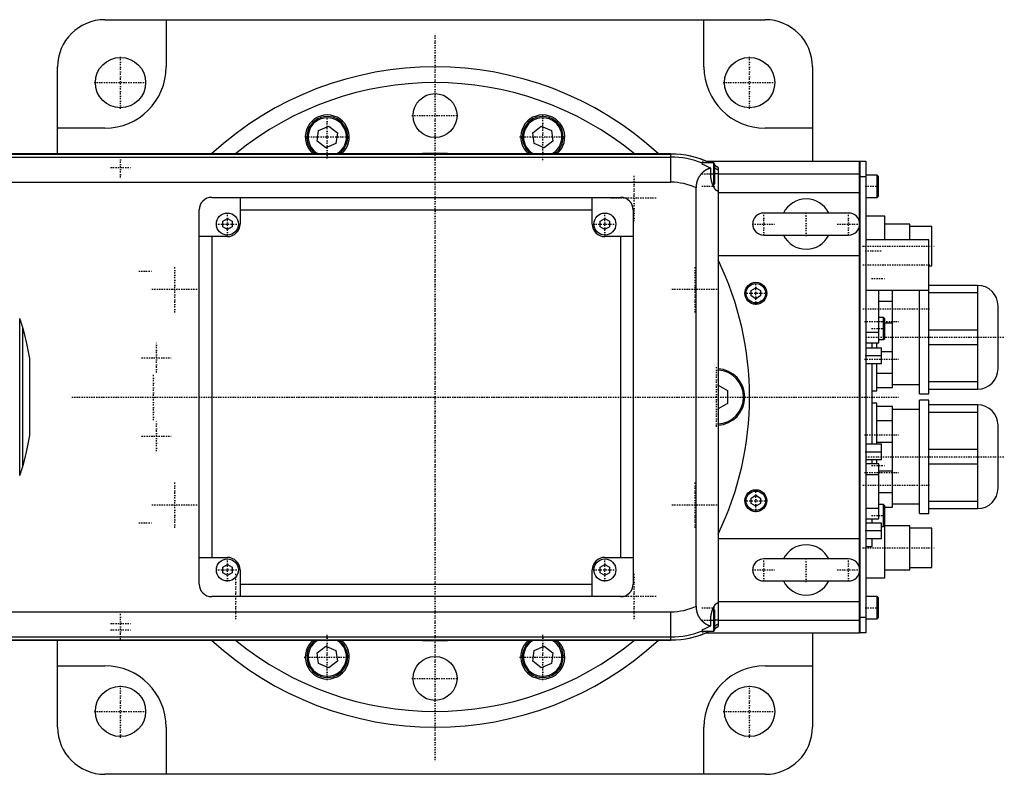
# Model space of a CAD drawing. Extents: x -706 to 181, y -120 to 120.
# Tile 5 of 5: x -132 to 181, y -120 to 120. Entities that reach past the tile are written whole.
import ezdxf

# ---------------------------------------------------------------- set-up
doc = ezdxf.new("R2010")
doc.units = 0
doc.linetypes.add('CENTER', pattern=[1.5, 0.45, -0.5, 0.05, -0.5])
doc.layers.add('AM_0', color=7, linetype='CONTINUOUS')
doc.layers.add('AM_7', color=7, linetype='CENTER')

msp = doc.modelspace()

# ---------------------------------------------------------------- linework, layer by layer
at = {"layer": 'AM_0', "color": 7, "linetype": 'CONTINUOUS'}
for p, q in [((-105, 120), (105, 120)), ((-85.5, 120), (-85.5, 105)), ((85.5, 105), (85.5, 120)), ((-120, 77.32), (-120, 105)), ((120, 105), (120, 75)), ((-105, 85.5), (-120, 85.5)), ((-37.45, 81.36), (-37, 84.8)), ((-37, 84.8), (-33.8, 86.12)), ((-33.8, 86.12), (-31.05, 84.01)), ((31.05, 84.01), (33.8, 86.12)), ((33.8, 86.12), (37, 84.8)), ((37, 84.8), (37.45, 81.36)), ((120, 85.5), (105, 85.5)), ((-31.05, 84.01), (-31.5, 80.58)), ((31.5, 80.58), (31.05, 84.01)), ((-34.7, 79.25), (-37.45, 81.36)), ((-31.5, 80.58), (-34.7, 79.25)), ((34.7, 79.25), (31.5, 80.58)), ((37.45, 81.36), (34.7, 79.25)), ((75, 77.32), (-190.79, 77.32)), ((-190.6, 77.28), (75, 77.28)), ((-186.5, 76.29), (75, 76.29)), ((75, 68.3), (75, 77.32)), ((85, 73.97), (85, 74.75)), ((88.6, 74.5), (85, 74.5)), ((86.23, 75), (135, 75)), ((87.65, 71), (87.65, 72.74)), ((89, 74.1), (88.6, 74.5)), ((88.6, 67.5), (88.6, 74.5)), ((89, 67.9), (89, 74.1)), ((90, 73.02), (90, -73.02)), ((135, -75), (135, 75)), ((135, 74.95), (135.05, 74.95)), ((135.05, 75), (137, 75)), ((135.05, 75), (135.05, -75)), ((137, 75), (137, -75)), ((90, 71), (89, 71)), ((90, 71), (135, 71)), ((135, 69.95), (135.05, 69.95)), ((137, 70), (135.05, 70)), ((140.6, 70.5), (137, 70.5)), ((141, 70.1), (140.6, 70.5)), ((140.6, 63.5), (140.6, 70.5)), ((141, 63.9), (141, 70.1)), ((-167.3, 68.3), (75, 68.3)), ((83, -66.56), (83, 66.56)), ((88.31, 67.5), (88.6, 67.5)), ((88.6, 67.5), (89, 67.9)), ((-71, 63.5), (59, 63.5)), ((-62, 63.5), (-62, 55)), ((50, 55), (50, 63.5)), ((90, 65), (135, 65)), ((137, 63.5), (140.6, 63.5)), ((140.6, 63.5), (141, 63.9)), ((-75, -59.5), (-75, 59.5)), ((-62, 59.5), (50, 59.5)), ((63, 59.5), (63, -59.5)), ((-67.5, 55.87), (-66, 56.73)), ((-66, 56.73), (-64.5, 55.87)), ((52.5, 55.87), (54, 56.73)), ((54, 56.73), (55.5, 55.87)), ((131.5, 58.5), (104.5, 58.5)), ((143, 57.5), (137, 57.5)), ((143, 50), (143, 57.5)), ((-67.5, 54.13), (-67.5, 55.87)), ((-66, 53.27), (-67.5, 54.13)), ((-64.5, 54.13), (-66, 53.27)), ((-64.5, 55.87), (-64.5, 54.13)), ((52.5, 54.13), (52.5, 55.87)), ((54, 53.27), (52.5, 54.13)), ((55.5, 54.13), (54, 53.27)), ((55.5, 55.87), (55.5, 54.13)), ((151, 55), (143, 55)), ((151, 50), (151, 55)), ((158, 54.25), (151, 54.25)), ((158, 41.75), (158, 54.25)), ((-66, 51), (-75, 51)), ((-71, 51), (-71, -51)), ((63, 51), (54, 51)), ((59, 51), (59, -51)), ((104.5, 51.5), (131.5, 51.5)), ((157, 50), (137, 50)), ((157, 1), (157, 50)), ((90, 45), (135, 45)), ((157, 41.75), (158, 41.75)), ((100.5, 33.87), (102, 34.73)), ((102, 34.73), (103.5, 33.87)), ((172.5, 35.5), (157, 35.5)), ((172.5, 35.5), (172.5, 2.5)), ((100.5, 32.13), (100.5, 33.87)), ((102, 31.27), (100.5, 32.13)), ((103.5, 32.13), (102, 31.27)), ((103.5, 33.87), (103.5, 32.13)), ((137, 34), (157, 34)), ((141.1, 17.26), (141.1, 34)), ((145.5, 3), (145.5, 34)), ((154, 1), (154, 34)), ((157, 33.2), (172.5, 33.2)), ((141.1, 30.49), (145.5, 30.49)), ((179, 9), (179, 29)), ((142.6, 25.25), (141.1, 25.25)), ((143, 24.85), (142.6, 25.25)), ((142.6, 18.25), (142.6, 25.25)), ((-132.05, -24.97), (-132.05, 24.97)), ((143, 18.65), (143, 24.85)), ((145.5, 23.51), (143, 23.51)), ((-131.05, -21.74), (-131.05, 21.74)), ((137, 20.66), (141.1, 20.66)), ((172.5, 21.3), (157, 21.3)), ((137, 17.26), (141.1, 17.26)), ((139, 15.67), (139, 17.27)), ((140.5, 15.65), (140.5, 17.26)), ((141.1, 18.25), (142.6, 18.25)), ((142.6, 18.25), (143, 18.65)), ((157, 16.7), (172.5, 16.7)), ((137, 15.65), (142, 15.65)), ((137, 13.15), (142, 13.15)), ((142, 10.65), (142, 15.65)), ((142, 14.49), (145.5, 14.49)), ((-128.96, 12.26), (-128.96, -12.26)), ((137, 10.65), (142, 10.65)), ((139, -14.91), (139, 10.66)), ((140.5, 2), (140.5, 10.65)), ((145.5, 7.51), (140.5, 7.51)), ((90, 3.75), (93, 2.02)), ((145.5, 4), (154, 4)), ((172.5, 4.8), (157, 4.8)), ((93, 2.02), (93, -2.02)), ((139, 2), (140.5, 2)), ((140.5, 3), (145.5, 3)), ((154, 1), (157, 1)), ((157, 2.5), (172.5, 2.5)), ((93, -2.02), (90, -3.75)), ((140.5, -2), (139, -2)), ((140.5, -14.9), (140.5, -2)), ((145.5, -3), (140.5, -3)), ((145.5, -35), (145.5, -3)), ((157, -1), (154, -1)), ((154, -37), (154, -1)), ((157, -37), (157, -1)), ((172.5, -2.5), (157, -2.5)), ((172.5, -2.5), (172.5, -35.5)), ((154, -4), (145.5, -4)), ((157, -4.8), (172.5, -4.8)), ((140.5, -7.51), (145.5, -7.51)), ((179, -29), (179, -9)), ((137, -14.9), (142, -14.9)), ((145.5, -14.49), (140.5, -14.49)), ((142, -19.9), (142, -14.9)), ((137, -17.4), (142, -17.4)), ((172.5, -16.7), (157, -16.7)), ((137, -19.9), (142, -19.9)), ((141.1, -21.26), (137, -21.26)), ((139, -21.28), (139, -19.9)), ((140.5, -21.26), (140.5, -19.9)), ((141.1, -38.74), (141.1, -21.26)), ((157, -21.3), (172.5, -21.3)), ((137, -24.66), (141.1, -24.66)), ((141.1, -23.51), (145.5, -23.51)), ((100.5, -32.13), (102, -31.27)), ((102, -31.27), (103.5, -32.13)), ((145.5, -30.49), (141.1, -30.49)), ((100.5, -33.87), (100.5, -32.13)), ((102, -34.73), (100.5, -33.87)), ((103.5, -33.87), (102, -34.73)), ((103.5, -32.13), (103.5, -33.87)), ((142.6, -34.17), (141.1, -34.17)), ((143, -34.57), (142.6, -34.17)), ((142.6, -41.17), (142.6, -34.17)), ((145.5, -34), (154, -34)), ((172.5, -33.2), (157, -33.2)), ((137, -35.34), (141.1, -35.34)), ((143, -57.5), (143, -34.57)), ((143, -35), (145.5, -35)), ((154, -37), (157, -37)), ((157, -35.5), (172.5, -35.5)), ((137, -38.74), (141.1, -38.74)), ((137, -40), (142, -40)), ((139, -40.03), (139, -38.78)), ((142, -45), (142, -40)), ((137, -42.5), (142, -42.5)), ((142, -41.17), (142.6, -41.17)), ((142.6, -41.17), (143, -40.77)), ((151, -41), (143, -41)), ((151, -55), (151, -41)), ((158, -41.75), (151, -41.75)), ((158, -54.25), (158, -41.75)), ((90, -45), (135, -45)), ((137, -45), (142, -45)), ((139, -47.5), (139, -45.04)), ((137, -47.5), (139, -47.5)), ((-75, -51), (-66, -51)), ((54, -51), (63, -51)), ((131.5, -51.5), (104.5, -51.5)), ((-67.5, -54.13), (-66, -53.27)), ((-67.5, -55.87), (-67.5, -54.13)), ((-66, -56.73), (-67.5, -55.87)), ((-66, -53.27), (-64.5, -54.13)), ((-64.5, -55.87), (-66, -56.73)), ((-64.5, -54.13), (-64.5, -55.87)), ((-62, -55), (-62, -63.5)), ((50, -63.5), (50, -55)), ((52.5, -54.13), (54, -53.27)), ((52.5, -55.87), (52.5, -54.13)), ((54, -56.73), (52.5, -55.87)), ((54, -53.27), (55.5, -54.13)), ((55.5, -55.87), (54, -56.73)), ((55.5, -54.13), (55.5, -55.87)), ((143, -55), (151, -55)), ((151, -54.25), (158, -54.25)), ((104.5, -58.5), (131.5, -58.5)), ((137, -57.5), (143, -57.5)), ((-62, -59.5), (50, -59.5)), ((59, -63.5), (-71, -63.5)), ((90, -65), (135, -65)), ((140.6, -63.5), (137, -63.5)), ((141, -63.9), (140.6, -63.5)), ((140.6, -70.5), (140.6, -63.5)), ((141, -70.1), (141, -63.9)), ((-167.3, -68.3), (75, -68.3)), ((75, -77.32), (75, -68.3)), ((88.6, -67.5), (88.31, -67.5)), ((89, -67.9), (88.6, -67.5)), ((88.6, -74.5), (88.6, -67.5)), ((89, -74.1), (89, -67.9)), ((87.65, -72.74), (87.65, -71)), ((90, -71), (89, -71)), ((90, -71), (135, -71)), ((135, -69.95), (135.05, -69.95)), ((135.05, -70), (137, -70)), ((137, -70.5), (140.6, -70.5)), ((140.6, -70.5), (141, -70.1)), ((85, -74.75), (85, -73.97)), ((85, -74.5), (88.6, -74.5)), ((86.23, -75), (135, -75)), ((88.6, -74.5), (89, -74.1)), ((120, -75), (120, -105)), ((135, -74.95), (135.05, -74.95)), ((137, -75), (135.05, -75)), ((-190.79, -77.32), (75, -77.32)), ((-190.6, -77.28), (75, -77.28)), ((-186.5, -76.29), (75, -76.29)), ((-120, -105), (-120, -77.32)), ((-37.45, -81.36), (-34.7, -79.25)), ((-37, -84.8), (-37.45, -81.36)), ((-34.7, -79.25), (-31.5, -80.58)), ((-31.5, -80.58), (-31.05, -84.01)), ((31.05, -84.01), (31.5, -80.58)), ((31.5, -80.58), (34.7, -79.25)), ((34.7, -79.25), (37.45, -81.36)), ((37.45, -81.36), (37, -84.8)), ((-31.05, -84.01), (-33.8, -86.12)), ((33.8, -86.12), (31.05, -84.01)), ((-120, -85.5), (-105, -85.5)), ((-33.8, -86.12), (-37, -84.8)), ((37, -84.8), (33.8, -86.12)), ((105, -85.5), (120, -85.5)), ((-85.5, -105), (-85.5, -120)), ((85.5, -120), (85.5, -105)), ((105, -120), (-105, -120))]:
    msp.add_line(p, q, dxfattribs=at)
for points in [[(87.65, 72.74, 0), (87.62, 72.74, 0), (87.57, 72.73, 0), (87.52, 72.72, 0), (87.49, 72.72, 0), (87.46, 72.71, 0), (87.41, 72.7, 0), (87.35, 72.69, 0), (87.3, 72.68, 0), (87.24, 72.66, 0), (87.19, 72.65, 0), (87.16, 72.64, 0), (87.13, 72.63, 0), (87.07, 72.61, 0), (87.02, 72.6, 0), (86.96, 72.58, 0), (86.9, 72.56, 0), (86.85, 72.54, 0), (86.82, 72.52, 0), (86.79, 72.51, 0), (86.73, 72.49, 0), (86.67, 72.46, 0), (86.64, 72.45, 0), (86.62, 72.44, 0), (86.56, 72.41, 0), (86.5, 72.39, 0), (86.47, 72.37, 0), (86.44, 72.36, 0), (86.38, 72.33, 0), (86.33, 72.3, 0), (86.27, 72.27, 0), (86.21, 72.23, 0), (86.15, 72.2, 0), (86.12, 72.18, 0), (86.1, 72.17, 0), (86.04, 72.13, 0), (85.98, 72.1, 0), (85.92, 72.06, 0), (85.87, 72.02, 0), (85.81, 71.98, 0), (85.78, 71.96, 0), (85.75, 71.94, 0), (85.69, 71.9, 0), (85.64, 71.86, 0), (85.58, 71.82, 0), (85.52, 71.78, 0), (85.47, 71.73, 0), (85.44, 71.71, 0), (85.41, 71.69, 0), (85.36, 71.64, 0), (85.3, 71.6, 0), (85.25, 71.55, 0), (85.19, 71.5, 0), (85.14, 71.45, 0), (85.11, 71.43, 0), (85.08, 71.4, 0), (85.03, 71.35, 0), (84.97, 71.3, 0), (84.92, 71.25, 0), (84.87, 71.19, 0), (84.81, 71.14, 0), (84.79, 71.11, 0), (84.76, 71.08, 0), (84.71, 71.03, 0), (84.66, 70.97, 0), (84.63, 70.94, 0), (84.6, 70.91, 0), (84.55, 70.85, 0), (84.5, 70.79, 0), (84.48, 70.76, 0), (84.45, 70.73, 0), (84.4, 70.67, 0), (84.35, 70.6, 0), (84.3, 70.54, 0), (84.25, 70.47, 0), (84.2, 70.41, 0), (84.18, 70.37, 0), (84.16, 70.34, 0), (84.11, 70.27, 0), (84.06, 70.2, 0), (84.02, 70.13, 0), (83.97, 70.06, 0), (83.93, 69.99, 0), (83.9, 69.95, 0), (83.88, 69.91, 0), (83.84, 69.84, 0), (83.8, 69.76, 0), (83.75, 69.69, 0), (83.71, 69.61, 0), (83.67, 69.53, 0), (83.66, 69.5, 0), (83.64, 69.46, 0), (83.6, 69.38, 0), (83.56, 69.3, 0), (83.53, 69.22, 0), (83.49, 69.13, 0), (83.46, 69.05, 0), (83.44, 69.01, 0), (83.43, 68.97, 0), (83.39, 68.89, 0), (83.36, 68.8, 0), (83.34, 68.72, 0), (83.31, 68.63, 0), (83.28, 68.54, 0), (83.27, 68.5, 0), (83.25, 68.46, 0), (83.23, 68.37, 0), (83.21, 68.28, 0), (83.2, 68.23, 0), (83.18, 68.19, 0), (83.16, 68.1, 0), (83.14, 68.01, 0), (83.13, 67.96, 0), (83.13, 67.91, 0), (83.11, 67.82, 0), (83.09, 67.73, 0), (83.08, 67.64, 0), (83.06, 67.55, 0), (83.05, 67.45, 0), (83.05, 67.41, 0), (83.04, 67.36, 0), (83.03, 67.27, 0), (83.02, 67.17, 0), (83.02, 67.08, 0), (83.01, 66.99, 0), (83.01, 66.89, 0), (83.01, 66.85, 0), (83, 66.8, 0), (83, 66.7, 0), (83, 66.61, 0), (83, 66.56, 0)], [(89.8, 65.5, 0), (89.79, 65.5, 0), (89.77, 65.5, 0), (89.75, 65.5, 0), (89.74, 65.5, 0), (89.73, 65.51, 0), (89.71, 65.51, 0), (89.7, 65.52, 0), (89.68, 65.52, 0), (89.66, 65.53, 0), (89.63, 65.54, 0), (89.62, 65.55, 0), (89.61, 65.55, 0), (89.59, 65.56, 0), (89.57, 65.57, 0), (89.55, 65.59, 0), (89.53, 65.6, 0), (89.5, 65.62, 0), (89.49, 65.63, 0), (89.48, 65.64, 0), (89.46, 65.65, 0), (89.43, 65.67, 0), (89.42, 65.68, 0), (89.41, 65.69, 0), (89.39, 65.72, 0), (89.36, 65.74, 0), (89.35, 65.75, 0), (89.34, 65.76, 0), (89.31, 65.79, 0), (89.29, 65.81, 0), (89.26, 65.84, 0), (89.24, 65.87, 0), (89.21, 65.9, 0), (89.2, 65.92, 0), (89.18, 65.93, 0), (89.16, 65.96, 0), (89.13, 66, 0), (89.11, 66.03, 0), (89.08, 66.06, 0), (89.05, 66.1, 0), (89.04, 66.12, 0), (89.03, 66.14, 0), (89, 66.17, 0), (88.97, 66.21, 0), (88.95, 66.25, 0), (88.92, 66.29, 0), (88.89, 66.34, 0), (88.88, 66.36, 0), (88.87, 66.38, 0), (88.84, 66.42, 0), (88.81, 66.47, 0), (88.79, 66.51, 0), (88.76, 66.56, 0), (88.73, 66.6, 0), (88.72, 66.63, 0), (88.71, 66.65, 0), (88.68, 66.7, 0), (88.66, 66.75, 0), (88.63, 66.8, 0), (88.6, 66.85, 0), (88.58, 66.9, 0), (88.57, 66.93, 0), (88.55, 66.95, 0), (88.53, 67, 0), (88.5, 67.06, 0), (88.49, 67.08, 0), (88.48, 67.11, 0), (88.45, 67.16, 0), (88.43, 67.22, 0), (88.42, 67.25, 0), (88.41, 67.28, 0), (88.38, 67.33, 0), (88.36, 67.39, 0), (88.33, 67.45, 0), (88.31, 67.51, 0), (88.28, 67.57, 0), (88.27, 67.6, 0), (88.26, 67.63, 0), (88.24, 67.69, 0), (88.21, 67.76, 0), (88.19, 67.82, 0), (88.17, 67.89, 0), (88.15, 67.95, 0), (88.13, 67.99, 0), (88.12, 68.02, 0), (88.1, 68.09, 0), (88.08, 68.16, 0), (88.06, 68.23, 0), (88.04, 68.3, 0), (88.02, 68.37, 0), (88.01, 68.41, 0), (88, 68.44, 0), (87.98, 68.52, 0), (87.96, 68.59, 0), (87.94, 68.66, 0), (87.92, 68.74, 0), (87.9, 68.81, 0), (87.89, 68.85, 0), (87.88, 68.89, 0), (87.87, 68.96, 0), (87.85, 69.04, 0), (87.84, 69.12, 0), (87.82, 69.2, 0), (87.81, 69.27, 0), (87.8, 69.31, 0), (87.79, 69.35, 0), (87.78, 69.43, 0), (87.77, 69.51, 0), (87.76, 69.55, 0), (87.75, 69.59, 0), (87.74, 69.67, 0), (87.73, 69.75, 0), (87.73, 69.79, 0), (87.72, 69.83, 0), (87.71, 69.91, 0), (87.7, 69.99, 0), (87.69, 70.07, 0), (87.69, 70.15, 0), (87.68, 70.24, 0), (87.68, 70.28, 0), (87.67, 70.32, 0), (87.67, 70.4, 0), (87.66, 70.48, 0), (87.66, 70.56, 0), (87.66, 70.64, 0), (87.65, 70.72, 0), (87.65, 70.76, 0), (87.65, 70.8, 0), (87.65, 70.88, 0), (87.65, 70.96, 0), (87.65, 71, 0)], [(90, 65.59, 0), (89.97, 65.56, 0), (89.9, 65.52, 0), (89.84, 65.5, 0), (89.8, 65.5, 0)], [(-132.05, 24.97, 0), (-132.02, 24.88, 0), (-131.96, 24.69, 0), (-131.89, 24.5, 0), (-131.86, 24.4, 0), (-131.83, 24.3, 0), (-131.77, 24.11, 0), (-131.71, 23.91, 0), (-131.64, 23.71, 0), (-131.58, 23.51, 0), (-131.52, 23.32, 0), (-131.49, 23.22, 0), (-131.46, 23.12, 0), (-131.4, 22.93, 0), (-131.34, 22.74, 0), (-131.29, 22.56, 0), (-131.24, 22.38, 0), (-131.21, 22.28, 0), (-131.2, 22.26, 0), (-131.19, 22.23, 0), (-131.19, 22.21, 0), (-131.18, 22.2, 0), (-131.17, 22.17, 0), (-131.17, 22.14, 0), (-131.16, 22.12, 0), (-131.16, 22.11, 0), (-131.15, 22.08, 0), (-131.14, 22.05, 0), (-131.14, 22.04, 0), (-131.13, 22.02, 0), (-131.12, 22, 0), (-131.12, 21.97, 0), (-131.11, 21.94, 0), (-131.1, 21.92, 0), (-131.09, 21.89, 0), (-131.09, 21.88, 0), (-131.09, 21.87, 0), (-131.08, 21.85, 0), (-131.08, 21.83, 0), (-131.07, 21.81, 0), (-131.07, 21.8, 0), (-131.07, 21.79, 0), (-131.06, 21.79, 0), (-131.06, 21.79, 0), (-131.06, 21.79, 0), (-131.06, 21.78, 0), (-131.06, 21.78, 0), (-131.06, 21.78, 0), (-131.06, 21.78, 0), (-131.06, 21.77, 0), (-131.06, 21.77, 0), (-131.06, 21.77, 0), (-131.06, 21.77, 0), (-131.06, 21.77, 0), (-131.06, 21.77, 0), (-131.06, 21.76, 0), (-131.06, 21.76, 0), (-131.06, 21.76, 0), (-131.06, 21.76, 0), (-131.06, 21.76, 0), (-131.05, 21.76, 0), (-131.05, 21.75, 0), (-131.05, 21.75, 0), (-131.05, 21.75, 0), (-131.05, 21.75, 0), (-131.05, 21.75, 0), (-131.05, 21.75, 0), (-131.05, 21.75, 0), (-131.05, 21.75, 0), (-131.05, 21.74, 0), (-131.05, 21.74, 0), (-131.05, 21.74, 0), (-131.05, 21.74, 0), (-131.05, 21.74, 0), (-131.05, 21.74, 0), (-131.05, 21.74, 0), (-131.05, 21.74, 0)], [(-131.05, 21.74, 0), (-130.62, 20.18, 0), (-129.86, 17.03, 0), (-129.23, 13.86, 0), (-128.96, 12.26, 0)], [(-128.96, -12.26, 0), (-129.23, -13.86, 0), (-129.86, -17.03, 0), (-130.62, -20.18, 0), (-131.05, -21.74, 0)], [(-131.05, -21.74, 0), (-131.05, -21.74, 0), (-131.05, -21.74, 0), (-131.05, -21.74, 0), (-131.05, -21.74, 0), (-131.05, -21.74, 0), (-131.05, -21.74, 0), (-131.05, -21.74, 0), (-131.05, -21.75, 0), (-131.05, -21.75, 0), (-131.05, -21.75, 0), (-131.05, -21.75, 0), (-131.05, -21.75, 0), (-131.05, -21.75, 0), (-131.05, -21.75, 0), (-131.05, -21.75, 0), (-131.05, -21.76, 0), (-131.06, -21.76, 0), (-131.06, -21.76, 0), (-131.06, -21.76, 0), (-131.06, -21.76, 0), (-131.06, -21.76, 0), (-131.06, -21.77, 0), (-131.06, -21.77, 0), (-131.06, -21.77, 0), (-131.06, -21.77, 0), (-131.06, -21.77, 0), (-131.06, -21.77, 0), (-131.06, -21.78, 0), (-131.06, -21.78, 0), (-131.06, -21.78, 0), (-131.06, -21.78, 0), (-131.06, -21.79, 0), (-131.06, -21.79, 0), (-131.06, -21.79, 0), (-131.07, -21.79, 0), (-131.07, -21.8, 0), (-131.07, -21.81, 0), (-131.08, -21.83, 0), (-131.08, -21.85, 0), (-131.09, -21.87, 0), (-131.09, -21.88, 0), (-131.09, -21.89, 0), (-131.1, -21.92, 0), (-131.11, -21.94, 0), (-131.12, -21.97, 0), (-131.12, -22, 0), (-131.13, -22.02, 0), (-131.14, -22.04, 0), (-131.14, -22.05, 0), (-131.15, -22.08, 0), (-131.16, -22.11, 0), (-131.16, -22.12, 0), (-131.17, -22.14, 0), (-131.17, -22.17, 0), (-131.18, -22.2, 0), (-131.19, -22.21, 0), (-131.19, -22.23, 0), (-131.2, -22.26, 0), (-131.21, -22.28, 0), (-131.24, -22.38, 0), (-131.29, -22.56, 0), (-131.34, -22.74, 0), (-131.4, -22.93, 0), (-131.46, -23.12, 0), (-131.49, -23.22, 0), (-131.52, -23.32, 0), (-131.58, -23.51, 0), (-131.64, -23.71, 0), (-131.71, -23.91, 0), (-131.77, -24.11, 0), (-131.83, -24.3, 0), (-131.86, -24.4, 0), (-131.89, -24.5, 0), (-131.96, -24.69, 0), (-132.02, -24.88, 0), (-132.05, -24.97, 0)], [(87.65, -71, 0), (87.65, -70.96, 0), (87.65, -70.88, 0), (87.65, -70.8, 0), (87.65, -70.76, 0), (87.65, -70.72, 0), (87.66, -70.64, 0), (87.66, -70.56, 0), (87.66, -70.48, 0), (87.67, -70.4, 0), (87.67, -70.32, 0), (87.68, -70.28, 0), (87.68, -70.24, 0), (87.69, -70.15, 0), (87.69, -70.07, 0), (87.7, -69.99, 0), (87.71, -69.91, 0), (87.72, -69.83, 0), (87.73, -69.79, 0), (87.73, -69.75, 0), (87.74, -69.67, 0), (87.75, -69.59, 0), (87.76, -69.55, 0), (87.77, -69.51, 0), (87.78, -69.43, 0), (87.79, -69.35, 0), (87.8, -69.31, 0), (87.81, -69.27, 0), (87.82, -69.2, 0), (87.84, -69.12, 0), (87.85, -69.04, 0), (87.87, -68.96, 0), (87.88, -68.89, 0), (87.89, -68.85, 0), (87.9, -68.81, 0), (87.92, -68.74, 0), (87.94, -68.66, 0), (87.96, -68.59, 0), (87.98, -68.52, 0), (88, -68.44, 0), (88.01, -68.41, 0), (88.02, -68.37, 0), (88.04, -68.3, 0), (88.06, -68.23, 0), (88.08, -68.16, 0), (88.1, -68.09, 0), (88.12, -68.02, 0), (88.13, -67.99, 0), (88.15, -67.95, 0), (88.17, -67.89, 0), (88.19, -67.82, 0), (88.21, -67.76, 0), (88.24, -67.69, 0), (88.26, -67.63, 0), (88.27, -67.6, 0), (88.28, -67.57, 0), (88.31, -67.51, 0), (88.33, -67.45, 0), (88.36, -67.39, 0), (88.38, -67.33, 0), (88.41, -67.28, 0), (88.42, -67.25, 0), (88.43, -67.22, 0), (88.45, -67.16, 0), (88.48, -67.11, 0), (88.49, -67.08, 0), (88.5, -67.06, 0), (88.53, -67, 0), (88.55, -66.95, 0), (88.57, -66.93, 0), (88.58, -66.9, 0), (88.6, -66.85, 0), (88.63, -66.8, 0), (88.66, -66.75, 0), (88.68, -66.7, 0), (88.71, -66.65, 0), (88.72, -66.63, 0), (88.73, -66.6, 0), (88.76, -66.56, 0), (88.79, -66.51, 0), (88.81, -66.47, 0), (88.84, -66.42, 0), (88.87, -66.38, 0), (88.88, -66.36, 0), (88.89, -66.34, 0), (88.92, -66.29, 0), (88.95, -66.25, 0), (88.97, -66.21, 0), (89, -66.17, 0), (89.03, -66.14, 0), (89.04, -66.12, 0), (89.05, -66.1, 0), (89.08, -66.06, 0), (89.11, -66.03, 0), (89.13, -66, 0), (89.16, -65.96, 0), (89.18, -65.93, 0), (89.2, -65.92, 0), (89.21, -65.9, 0), (89.24, -65.87, 0), (89.26, -65.84, 0), (89.29, -65.81, 0), (89.31, -65.79, 0), (89.34, -65.76, 0), (89.35, -65.75, 0), (89.36, -65.74, 0), (89.39, -65.72, 0), (89.41, -65.69, 0), (89.42, -65.68, 0), (89.43, -65.67, 0), (89.46, -65.65, 0), (89.48, -65.64, 0), (89.49, -65.63, 0), (89.5, -65.62, 0), (89.53, -65.6, 0), (89.55, -65.59, 0), (89.57, -65.57, 0), (89.59, -65.56, 0), (89.61, -65.55, 0), (89.62, -65.55, 0), (89.63, -65.54, 0), (89.66, -65.53, 0), (89.68, -65.52, 0), (89.7, -65.52, 0), (89.71, -65.51, 0), (89.73, -65.51, 0), (89.74, -65.5, 0), (89.75, -65.5, 0), (89.77, -65.5, 0), (89.79, -65.5, 0), (89.8, -65.5, 0)], [(89.8, -65.5, 0), (89.84, -65.5, 0), (89.9, -65.52, 0), (89.97, -65.56, 0), (90, -65.59, 0)], [(83, -66.56, 0), (83, -66.61, 0), (83, -66.7, 0), (83, -66.8, 0), (83.01, -66.84, 0), (83.01, -66.89, 0), (83.01, -66.98, 0), (83.02, -67.08, 0), (83.02, -67.17, 0), (83.03, -67.26, 0), (83.04, -67.35, 0), (83.05, -67.4, 0), (83.05, -67.45, 0), (83.06, -67.54, 0), (83.08, -67.63, 0), (83.09, -67.72, 0), (83.11, -67.82, 0), (83.12, -67.91, 0), (83.13, -67.95, 0), (83.14, -68, 0), (83.16, -68.09, 0), (83.18, -68.18, 0), (83.19, -68.23, 0), (83.2, -68.27, 0), (83.23, -68.36, 0), (83.25, -68.45, 0), (83.27, -68.49, 0), (83.28, -68.53, 0), (83.3, -68.62, 0), (83.33, -68.71, 0), (83.36, -68.79, 0), (83.39, -68.88, 0), (83.42, -68.96, 0), (83.44, -69, 0), (83.46, -69.04, 0), (83.49, -69.13, 0), (83.52, -69.21, 0), (83.56, -69.29, 0), (83.6, -69.37, 0), (83.63, -69.45, 0), (83.65, -69.49, 0), (83.67, -69.53, 0), (83.71, -69.6, 0), (83.75, -69.68, 0), (83.79, -69.76, 0), (83.83, -69.83, 0), (83.88, -69.91, 0), (83.9, -69.94, 0), (83.92, -69.98, 0), (83.96, -70.05, 0), (84.01, -70.12, 0), (84.06, -70.19, 0), (84.1, -70.26, 0), (84.15, -70.33, 0), (84.17, -70.37, 0), (84.2, -70.4, 0), (84.25, -70.47, 0), (84.29, -70.53, 0), (84.34, -70.6, 0), (84.39, -70.66, 0), (84.44, -70.72, 0), (84.47, -70.75, 0), (84.49, -70.78, 0), (84.54, -70.84, 0), (84.6, -70.9, 0), (84.62, -70.93, 0), (84.65, -70.96, 0), (84.7, -71.02, 0), (84.75, -71.08, 0), (84.78, -71.1, 0), (84.81, -71.13, 0), (84.86, -71.19, 0), (84.91, -71.24, 0), (84.97, -71.29, 0), (85.02, -71.34, 0), (85.07, -71.4, 0), (85.1, -71.42, 0), (85.13, -71.45, 0), (85.18, -71.5, 0), (85.24, -71.54, 0), (85.29, -71.59, 0), (85.35, -71.64, 0), (85.41, -71.68, 0), (85.43, -71.71, 0), (85.46, -71.73, 0), (85.52, -71.77, 0), (85.58, -71.82, 0), (85.63, -71.86, 0), (85.69, -71.9, 0), (85.75, -71.94, 0), (85.78, -71.96, 0), (85.81, -71.98, 0), (85.86, -72.02, 0), (85.92, -72.06, 0), (85.98, -72.1, 0), (86.04, -72.13, 0), (86.1, -72.17, 0), (86.13, -72.18, 0), (86.15, -72.2, 0), (86.21, -72.24, 0), (86.27, -72.27, 0), (86.33, -72.3, 0), (86.39, -72.33, 0), (86.45, -72.36, 0), (86.48, -72.37, 0), (86.51, -72.39, 0), (86.56, -72.42, 0), (86.62, -72.44, 0), (86.65, -72.46, 0), (86.68, -72.47, 0), (86.74, -72.49, 0), (86.8, -72.52, 0), (86.83, -72.53, 0), (86.85, -72.54, 0), (86.91, -72.56, 0), (86.97, -72.58, 0), (87.02, -72.6, 0), (87.08, -72.62, 0), (87.14, -72.63, 0), (87.16, -72.64, 0), (87.19, -72.65, 0), (87.25, -72.66, 0), (87.3, -72.68, 0), (87.49, -72.72, 0), (87.65, -72.74, 0)]]:
    msp.add_polyline3d(points, dxfattribs=at)
for centre, radius in [((-100, 100), 8), ((100, 100), 8), ((0, 89.5), 7), ((-66, 55), 3.5), ((54, 55), 3.5), ((102, 33), 3.5), ((102, 33), 3.1), ((102, -33), 3.5), ((102, -33), 3.1), ((-66, -55), 3.5), ((54, -55), 3.5), ((0, -89.5), 7), ((-100, -100), 8), ((100, -100), 8)]:
    msp.add_circle(centre, radius, dxfattribs=at)
for centre, radius, start, end in [((-105, 105), 15, 90, 180), ((105, 105), 15, 0, 90), ((-105, 105), 19.5, 270, 0), ((0, 0), 105, 47.424, 132.576), ((105, 105), 19.5, 180, 270), ((0, 0), 100, 50.6421, 129.3579), ((-34.25, 82.69), 7, 309.9375, 230.0625), ((-34.25, 82.69), 6.5, 304.3378, 235.6622), ((-34.25, 82.69), 6.1, 298.3731, 241.6269), ((34.25, 82.69), 7, 309.9375, 230.0625), ((34.25, 82.69), 6.5, 304.3378, 235.6622), ((34.25, 82.69), 6.1, 298.3731, 241.6269), ((0, 0), 77.5, 86.0942, 93.9058), ((75, 49), 28.32, 64.2138, 90), ((75, 49), 28.28, 64.3897, 90), ((75, 49), 27.29, 68.5078, 90), ((75, 49), 27.62, 67.3898, 68.7759), ((75, 49), 26.9, 61.9504, 68.176), ((75, 49), 28.32, 58.0174, 60.3731), ((75, 49), 28.28, 57.9645, 60.3249), ((75, 49), 27.62, 57.1102, 59.5476), ((75, 49), 19.3, 65.5117, 90), ((-71, 59.5), 4, 90, 180), ((59, 59.5), 4, 0, 90), ((118, 55), 8, 25.9445, 154.0555), ((104.5, 55), 3.5, 90, 270), ((131.5, 55), 3.5, 270, 90), ((-66, 55), 4, 270, 0), ((54, 55), 4, 180, 270), ((118, 55), 8, 205.9445, 334.0555), ((0, 0), 100, 334.1581, 25.8419), ((172.5, 29), 6.5, 0, 90), ((89.5, 0), 9, 273.1847, 86.8153), ((89.5, 0), 8.6, 273.333, 86.667), ((172.5, 9), 6.5, 270, 0), ((172.5, -9), 6.5, 0, 90), ((172.5, -29), 6.5, 270, 0), ((118, -55), 8, 25.9445, 154.0555), ((-66, -55), 4, 0, 90), ((54, -55), 4, 90, 180), ((104.5, -55), 3.5, 90, 270), ((131.5, -55), 3.5, 270, 90), ((118, -55), 8, 205.9445, 334.0555), ((-71, -59.5), 4, 180, 270), ((59, -59.5), 4, 270, 0), ((75, -49), 19.3, 270, 294.4883), ((75, -49), 27.29, 270, 291.4922), ((75, -49), 28.32, 270, 295.7862), ((75, -49), 28.28, 270, 295.6103), ((75, -49), 26.9, 291.824, 298.0496), ((75, -49), 27.62, 291.2241, 292.6102), ((75, -49), 27.62, 300.4524, 302.8898), ((75, -49), 28.28, 299.6751, 302.0355), ((75, -49), 28.32, 299.6269, 301.9826), ((0, 0), 105, 227.424, 312.576), ((0, 0), 100, 230.6421, 309.3579), ((-34.25, -82.69), 7, 129.9375, 50.0625), ((-34.25, -82.69), 6.5, 124.3378, 55.6622), ((-34.25, -82.69), 6.1, 118.3731, 61.6269), ((0, 0), 77.5, 266.0942, 273.9058), ((34.25, -82.69), 7, 129.9375, 50.0625), ((34.25, -82.69), 6.5, 124.3378, 55.6622), ((34.25, -82.69), 6.1, 118.3731, 61.6269), ((-105, -105), 19.5, 0, 90), ((105, -105), 19.5, 90, 180), ((-105, -105), 15, 180, 270), ((105, -105), 15, 270, 0)]:
    msp.add_arc(centre, radius, start, end, dxfattribs=at)
at = {"layer": 'AM_7', "color": 4, "linetype": 'CENTER'}
for p, q in [((0, -115.5), (0, 115.5)), ((-100, 91.6), (-100, 108.4)), ((100, 91.6), (100, 108.4)), ((-108.4, 100), (-91.6, 100)), ((91.6, 100), (108.4, 100)), ((-34.25, 75.86), (-34.25, 89.51)), ((-7.35, 89.5), (7.35, 89.5)), ((34.25, 75.34), (34.25, 90.04)), ((-41.08, 82.69), (-27.43, 82.69)), ((26.9, 82.69), (41.6, 82.69)), ((-100, 69.85), (-100, 76.15)), ((-103.15, 73), (-96.85, 73)), ((63.29, 55.94), (63.29, 70.64)), ((84.8, 71), (89.2, 71)), ((84.8, 67), (89.2, 67)), ((136.8, 67), (141.2, 67)), ((55.94, 63.29), (70.64, 63.29)), ((-66, 51.32), (-66, 58.67)), ((54, 51.32), (54, 58.67)), ((104.5, 51.32), (104.5, 58.67)), ((118, 51.15), (118, 58.85)), ((131.5, 51.32), (131.5, 58.67)), ((-69.67, 55), (-62.33, 55)), ((50.33, 55), (57.67, 55)), ((100.83, 55), (108.17, 55)), ((127.82, 55), (135.18, 55)), ((0, -47.25), (0, 47.25)), ((135.95, 48), (159.05, 48)), ((136.75, 46.45), (142.25, 46.45)), ((-82.69, 26.9), (-82.69, 41.6)), ((82.69, 26.9), (82.69, 41.6)), ((136, 42), (158, 42)), ((-94.2, 40), (-89.8, 40)), ((138.8, 37.67), (143.2, 37.67)), ((102, 29.32), (102, 36.67)), ((-90.04, 34.25), (-75.34, 34.25)), ((75.34, 34.25), (90.04, 34.25)), ((98.33, 33), (105.67, 33)), ((136.03, 28), (157.47, 28)), ((136.5, 24), (147.5, 24)), ((137, 19), (181, 19)), ((138.8, 21.75), (143.2, 21.75)), ((-88.6, 7.77), (-88.6, 17.23)), ((136.75, 13.15), (142.25, 13.15)), ((-93.32, 12.5), (-83.88, 12.5)), ((89.5, -9.45), (89.5, 9.45)), ((136.5, 12), (147.5, 12)), ((-89.5, -7.35), (-89.5, 7.35)), ((-115.5, 0), (147.5, 0)), ((-47.25, 0), (47.25, 0)), ((-88.6, -17.23), (-88.6, -7.77)), ((-93.32, -12.5), (-83.88, -12.5)), ((136.5, -12), (147.5, -12)), ((136.75, -17.4), (142.25, -17.4)), ((137, -19), (181, -19)), ((138.8, -21.75), (143.2, -21.75)), ((136.5, -24), (147.5, -24)), ((-82.69, -41.6), (-82.69, -26.9)), ((82.69, -41.6), (82.69, -26.9)), ((136.03, -28), (157.47, -28)), ((102, -36.67), (102, -29.32)), ((-90.04, -34.25), (-75.34, -34.25)), ((75.34, -34.25), (90.04, -34.25)), ((98.33, -33), (105.67, -33)), ((-94.2, -40), (-89.8, -40)), ((138.8, -37.67), (143.2, -37.67)), ((136.75, -42.5), (142.25, -42.5)), ((135.95, -48), (159.05, -48)), ((-66, -58.68), (-66, -51.33)), ((54, -58.68), (54, -51.33)), ((104.5, -58.68), (104.5, -51.33)), ((118, -58.85), (118, -51.15)), ((131.5, -58.68), (131.5, -51.33)), ((-69.67, -55), (-62.33, -55)), ((-63.29, -70.64), (-63.29, -55.94)), ((50.33, -55), (57.67, -55)), ((63.29, -70.64), (63.29, -55.94)), ((100.83, -55), (108.17, -55)), ((127.82, -55), (135.18, -55)), ((-70.64, -63.29), (-55.94, -63.29)), ((55.94, -63.29), (70.64, -63.29)), ((-100, -77.15), (-100, -68.85)), ((84.8, -67), (89.2, -67)), ((136.8, -67), (141.2, -67)), ((-103.15, -72), (-96.85, -72)), ((84.8, -71), (89.2, -71)), ((-103.15, -74), (-96.85, -74)), ((-34.25, -90.04), (-34.25, -75.34)), ((34.25, -90.04), (34.25, -75.34)), ((-41.6, -82.69), (-26.9, -82.69)), ((26.9, -82.69), (41.6, -82.69)), ((-7.35, -89.5), (7.35, -89.5)), ((-100, -108.4), (-100, -91.6)), ((100, -108.4), (100, -91.6)), ((-108.4, -100), (-91.6, -100)), ((91.6, -100), (108.4, -100))]:
    msp.add_line(p, q, dxfattribs=at)

doc.saveas('drawing.dxf')
